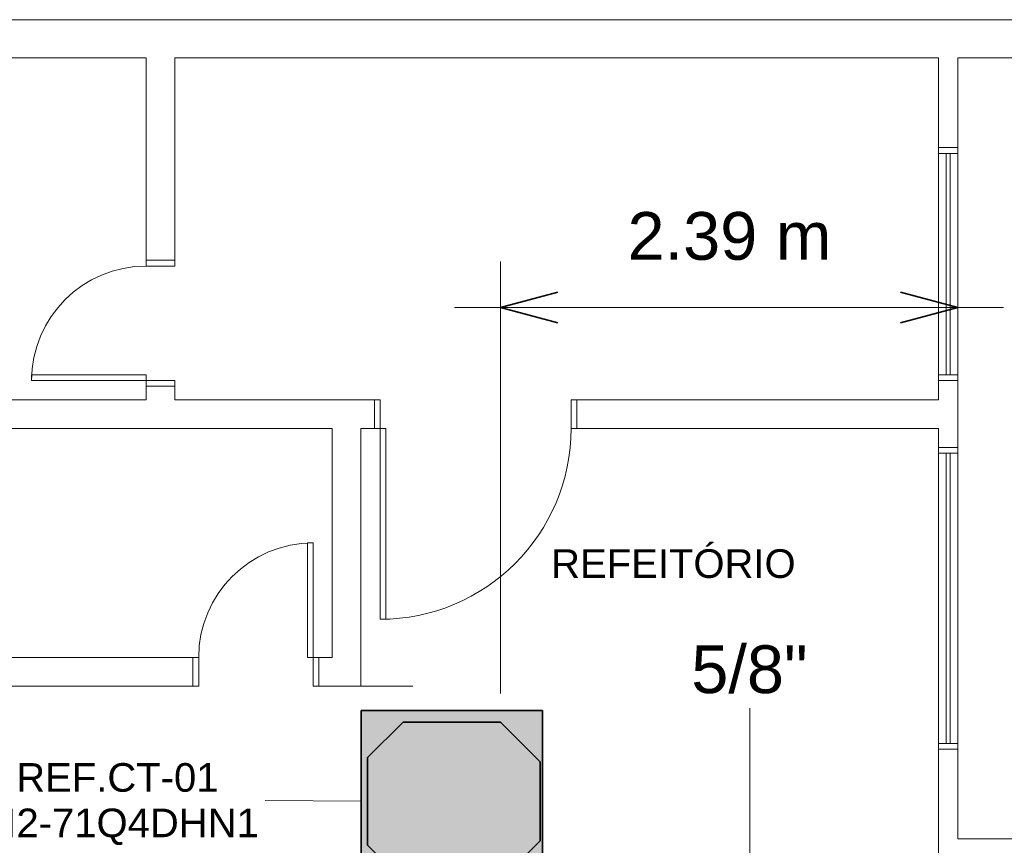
# Model space of a CAD drawing. Header units: millimetres. Extents: x -31934 to 32637, y -11608 to 10611.
# Tile 13 of 59: x -11496 to -6340, y 6033 to 10357. Entities that reach past the tile are written whole.
import ezdxf

# ---------------------------------------------------------------- set-up
doc = ezdxf.new("R2010")
doc.units = ezdxf.units.MM
doc.linetypes.add('Oculto 1_5', pattern=[2.2, 1.5, -0.7])
for name, color, linetype, lineweight in [('A-ANNO-DIMS', 211, 'Continuous', 9), ('A-ANNO-DIMS-100', 211, 'Continuous', 9), ('A-DETL', 90, 'Oculto 1_5', 9), ('DIVISORIAS', 7, 'Continuous', 9), ('ESQ', 7, 'Continuous', 9), ('G-ANNO-TEXT', 231, 'Continuous', 9), ('M-EQPM', 50, 'Continuous', 35), ('M-EQPM-IDEN', 50, 'Continuous', 9), ('P-PIPE-IDEN', 2, 'Continuous', 9), ('PAREDES', 7, 'Continuous', 9), ('PEM1-Layout Terreo_dwg', 8, 'Continuous', 9)]:
    doc.layers.add(name, color=color, linetype=linetype, lineweight=lineweight)
doc.styles.add('Arial', font='arial.ttf', dxfattribs={"height": 150})
doc.styles.add('Arial_1', font='arial.ttf', dxfattribs={"height": 250})
doc.dimstyles.new('Diagonal_-_2_5_mm_Arial', dxfattribs={"dimscale": 304.8, "dimtxt": 255.06485, "dimasz": 0.984252, "dimexe": 0.787402, "dimexo": 0.492126, "dimgap": 0.574147, "dimtad": 1, "dimlfac": 0.001, "dimrnd": 0.01, "dimzin": 0, "dimdsep": 46, "dimtxsty": 'Arial_1', "dimblk1": 'OPEN30', "dimblk2": 'OPEN30', "dimsah": 1, "dimcen": 0.09, "dimdle": 0.787402, "dimazin": 0, "dimtfac": 1, "dimtdec": 4, "dimtix": 1, "dimtmove": 0, "dimatfit": 3, "dimfxl": 1, "dimtvp": 1, "dimtfill": 1, "dimtolj": 1, "dimtzin": 0, "dimarcsym": 2})

# ---------------------------------------------------------------- blocks, each defined once
blk = doc.blocks.new('PEM1-Layout Terreo_dwg-1021386-PAVIMENTO TÉRREO TUBULAÇÃO FRIGORIGENA')
at = {"layer": 'DIVISORIAS'}
blk.add_line((83103.2, 33941.7), (83525.3, 33941.7), dxfattribs=at)
at = {"layer": 'ESQ'}
for p, q in [((86278.2, 35571.7), (86278.2, 36731.7)), ((86318.2, 36731.7), (86318.2, 35571.7)), ((86338.2, 36731.7), (86338.2, 35571.7)), ((86378.2, 36731.7), (86378.2, 35571.7)), ((86278.2, 33641.7), (86278.2, 35161.7)), ((86318.2, 35161.7), (86318.2, 33641.7)), ((86338.2, 35161.7), (86338.2, 33641.7)), ((86378.2, 35161.7), (86378.2, 33641.7))]:
    blk.add_line(p, q, dxfattribs=at)
at = {"layer": 'ESQ', "flags": 128}
for points in [[(86278.2, 36761.7), (86278.2, 36731.7), (86378.2, 36731.7), (86378.2, 36761.7)], [(82278.2, 36171.7), (82278.2, 36141.7), (82128.2, 36141.7), (82128.2, 36171.7)], [(82278.2, 35511.7), (82278.2, 35541.7), (82128.2, 35541.7), (82128.2, 35511.7)], [(86278.2, 35541.7), (86278.2, 35571.7), (86378.2, 35571.7), (86378.2, 35541.7)], [(83323.2, 35291.7), (83353.2, 35291.7), (83353.2, 35441.7), (83323.2, 35441.7)], [(84383.2, 35290.2), (84353.2, 35290.2), (84353.2, 35440.2), (84383.2, 35440.2)], [(86278.2, 35191.7), (86278.2, 35161.7), (86378.2, 35161.7), (86378.2, 35191.7)], [(82373.2, 33941.7), (82403.2, 33941.7), (82403.2, 34091.7), (82373.2, 34091.7)], [(83033.2, 33941.7), (83003.2, 33941.7), (83003.2, 34091.7), (83033.2, 34091.7)], [(86278.2, 33611.7), (86278.2, 33641.7), (86378.2, 33641.7), (86378.2, 33611.7)]]:
    blk.add_lwpolyline(points, dxfattribs=at)
for points in [[(82128.2, 35541.7), (81528.2, 35541.7), (81528.2, 35571.7), (82128.2, 35571.7)], [(83353.2, 35291.7), (83353.2, 34291.7), (83383.2, 34291.7), (83383.2, 35291.7)], [(83003.2, 34091.7), (83003.2, 34691.7), (82973.2, 34691.7), (82973.2, 34091.7)]]:
    blk.add_lwpolyline(points, close=True, dxfattribs=at)
at = {"layer": 'ESQ'}
for centre, radius, start, end in [((82128.2, 35541.7), 600, 90, 180), ((83353.2, 35291.7), 1000, 270, 0), ((83003.2, 34091.7), 600, 90, 180)]:
    blk.add_arc(centre, radius, start, end, dxfattribs=at)
at = {"layer": 'PAREDES', "flags": 128}
for points in [[(83103.2, 33941.7), (83033.2, 33941.7), (83033.2, 34091.7), (83103.2, 34091.7), (83103.2, 35291.7), (81128.2, 35291.7), (81128.2, 34091.7), (82373.2, 34091.7), (82373.2, 33941.7), (81128.2, 33941.7), (81128.2, 32841.7), (80978.2, 32841.7), (80978.2, 37231.7), (77103.2, 37231.7), (77103.2, 37431.7), (90318.9, 37431.7)], [(83253.2, 33941.7), (83253.2, 35291.7), (83323.2, 35291.7), (83323.2, 35441.7), (82278.2, 35441.7), (82278.2, 35511.7), (82128.2, 35511.7), (82128.2, 35441.7), (81128.2, 35441.7)], [(81128.2, 37231.7), (82128.2, 37231.7), (82128.2, 36171.7), (82278.2, 36171.7), (82278.2, 37231.7), (86278.2, 37231.7), (86278.2, 36761.7), (86378.2, 36761.7), (86378.2, 37231.7), (90218.9, 37231.7), (90218.9, 37102.1), (90318.2, 37102.1), (90318.2, 36641.7), (90618.2, 36641.7), (90618.2, 37231.7), (94817.8, 37212.8), (96693.2, 37204.3)], [(84383.2, 35290.2), (84383.2, 35440.2), (86278.2, 35440.2), (86278.2, 35541.7), (86378.2, 35541.7), (86378.2, 35291.7), (86378.2, 35191.7), (86278.2, 35191.7), (86278.2, 35291.7), (84383.2, 35291.7)], [(86378.2, 32831.4), (86378.2, 33041.7), (86908.2, 33041.7), (86908.2, 33141.7), (86378.2, 33141.7), (86378.2, 33611.7), (86278.2, 33611.7), (86278.2, 32831.4)]]:
    blk.add_lwpolyline(points, dxfattribs=at)
blk = doc.blocks.new('Midea_VRF_Indoor_4-way Cassette_MI-56_71_80_Q4_DHN1-D _2nd DC_ - MI2-71Q4DHN1-V1-PAVIMENTO TÉRREO TUBULAÇÃO FRIGORIGENA')
at = {"layer": 'M-EQPM', "linetype": 'Oculto 1_5', "lineweight": 9}
h = blk.add_hatch(color=256, dxfattribs=at)
h.paths.add_polyline_path([(475, 265.3), (437.7, 266.3), (437.7, 281.1), (475, 281.1), (475, 475), (-475, 475), (-475, -475), (475, -475), (475, 234.6), (434.7, 235.3), (434.7, 244.2), (475, 244.2)])
h.paths.add_polyline_path([(425, 237), (425, 234.6), (335, 234.6), (335, 215), (425, 125), (425, -165), (335, -255), (335, -269), (425, -269.5), (425, -301), (335, -301), (335, -335), (229.6, -440.4), (-229.6, -440.4), (-415, -255), (-415, 255), (-206.4, 463.6), (206.4, 463.6), (335, 335), (335, 281.2), (425, 280.1), (425, 265.3), (335, 265.3), (335, 244.2), (425, 243.5), (425, 238.2)])
for points in [[(425, -165), (425, 125), (335, 215), (335, 335), (206.4, 463.6), (-206.4, 463.6), (-415, 255), (-415, -255), (-229.6, -440.4), (229.6, -440.4), (335, -335), (335, -255)], [(425, 273.2), (425, 281.2), (335, 280.1), (335, 265.3), (425, 266.3), (425, 271.2)], [(425, 239.4), (425, 244.2), (335, 243.5), (335, 234.6), (425, 235.3), (425, 238.2)], [(425, -269), (335, -269.5), (335, -301), (425, -300.5), (425, -269.5)]]:
    blk.add_hatch(color=256, dxfattribs=at).paths.add_polyline_path(points)
at = {"layer": 'A-DETL'}
for p, q in [((475, 265.6), (475, 280.8)), ((475, 280.8), (475, 265.6)), ((425, 244), (425, 244.2)), ((425, 234.6), (425, 234.8)), ((475, 234.9), (475, 243.9)), ((475, 243.9), (475, 234.9))]:
    blk.add_line(p, q, dxfattribs=at)
at = {"layer": 'M-EQPM'}
for p, q in [((0, 475), (-475, 475)), ((-475, 475), (-475, -475)), ((-475, -475), (-475, 475)), ((-475, 475), (475, 475)), ((475, 475), (0, 475)), ((475, 280.9), (475, 475)), ((475, 475), (475, 280.9)), ((-206.4, 463.6), (-415, 255)), ((-415, 255), (-206.4, 463.6)), ((206.4, 463.6), (-206.4, 463.6)), ((-206.4, 463.6), (206.4, 463.6)), ((335, 335), (206.4, 463.6)), ((206.4, 463.6), (335, 335)), ((335, 215), (335, 335)), ((335, 335), (335, 215)), ((425, 281.2), (335, 281.2)), ((335, 265.3), (425, 265.3)), ((425, 265.3), (425, 281.2)), ((475, 243.9), (475, 265.5)), ((475, 265.5), (475, 243.9)), ((-415, 255), (-415, -255)), ((-415, -255), (-415, 255)), ((425, 244.2), (335, 244.2)), ((335, 234.6), (425, 234.6)), ((425, 125), (335, 215)), ((335, 215), (425, 125)), ((425, 234.6), (425, 244.2)), ((475, -475), (475, 234.9)), ((475, 234.9), (475, -475)), ((425, -165), (425, 125)), ((425, 125), (425, -165)), ((335, -255), (425, -165)), ((425, -165), (335, -255)), ((-415, -255), (-229.6, -440.4)), ((-229.6, -440.4), (-415, -255)), ((335, -335), (335, -255)), ((335, -255), (335, -335)), ((425, -269), (335, -269)), ((335, -301), (425, -301)), ((425, -301), (425, -269)), ((229.6, -440.4), (335, -335)), ((335, -335), (229.6, -440.4)), ((-229.6, -440.4), (229.6, -440.4)), ((229.6, -440.4), (-229.6, -440.4)), ((-475, -475), (475, -475)), ((475, -475), (-475, -475))]:
    blk.add_line(p, q, dxfattribs=at)
blk = doc.blocks.new('DIMBLOCK12-PAVIMENTO TÉRREO TUBULAÇÃO FRIGORIGENA')
at = {"layer": 'A-ANNO-DIMS-100'}
for p, q in [((-8978.3, 8849.9), (-8978.3, 9089.9)), ((-6583.8, 8849.9), (-6583.8, 9089.9)), ((-9218.3, 8849.9), (-6343.8, 8849.9)), ((-8978.3, 8849.9), (-8978.3, 6828.7)), ((-6583.8, 8849.9), (-6583.8, 8366.8))]:
    blk.add_line(p, q, dxfattribs=at)
at = {"layer": 'A-ANNO-DIMS-100', "lineweight": 35}
for p, q in [((-8978.3, 8849.9), (-8678.3, 8930.3)), ((-6583.8, 8849.9), (-6883.8, 8930.3)), ((-8978.3, 8849.9), (-8678.3, 8769.6)), ((-6583.8, 8849.9), (-6883.8, 8769.6))]:
    blk.add_line(p, q, dxfattribs=at)
at = {"layer": 'A-ANNO-DIMS-100', "color": 0, "insert": (-8312.8, 9349.5), "char_height": 250, "width": 1276.109, "attachment_point": 1, "line_spacing_factor": 0.941778, "style": 'Arial_1', "bg_fill": 3, "box_fill_scale": 1.25, "bg_fill_color": 256, "bg_fill_true_color": 13158600, "bg_fill_transparency": 0}
blk.add_mtext('2.39 m', dxfattribs=at)
blk = doc.blocks.new('_Open30')
at = {"color": 0, "linetype": 'ByBlock', "lineweight": -2}
for p, q in [((-1, 0.268), (0, 0)), ((0, 0), (-1, -0.268)), ((0, 0), (-1, 0))]:
    blk.add_line(p, q, dxfattribs=at)

msp = doc.modelspace()

# ---------------------------------------------------------------- linework, layer by layer
at = {"layer": 'M-EQPM-IDEN'}
msp.add_line((-9708.33, 6263.666), (-10210.717, 6267.616), dxfattribs=at)
at = {"layer": 'P-PIPE-IDEN'}
msp.add_line((-7671.409, 5698.663), (-7671.409, 6750.973), dxfattribs=at)

# ---------------------------------------------------------------- block references
at = {"layer": 'A-DETL', "rotation": 269.9999999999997}
msp.add_blockref('Midea_VRF_Indoor_4-way Cassette_MI-56_71_80_Q4_DHN1-D _2nd DC_ - MI2-71Q4DHN1-V1-PAVIMENTO TÉRREO TUBULAÇÃO FRIGORIGENA', (-9233.33, 6263.666), dxfattribs=at)
at = {"layer": 'PEM1-Layout Terreo_dwg', "color": 7}
msp.add_blockref('PEM1-Layout Terreo_dwg-1021386-PAVIMENTO TÉRREO TUBULAÇÃO FRIGORIGENA', (-92961.952, -27074.843), dxfattribs=at)

# ---------------------------------------------------------------- texts
at = {"layer": 'M-EQPM-IDEN', "char_height": 150, "attachment_point": 1, "style": 'Arial'}
for s, insert, width in [('REF.CT-01', (-11514.207, 6463.793), 1298.73375), ('MI2-71Q4DHN1', (-11745.717, 6225.668), 1851.89812)]:
    msp.add_mtext(s, dxfattribs=dict(at, insert=insert, width=width))

# ---------------------------------------------------------------- next in the draw order: texts
at = {"layer": 'P-PIPE-IDEN', "insert": (-7978.909, 7080.473), "char_height": 250, "width": 737.5525, "attachment_point": 1, "style": 'Arial_1', "bg_fill": 3, "box_fill_scale": 1.25, "bg_fill_color": 256, "bg_fill_true_color": 13158600, "bg_fill_transparency": 0}
msp.add_mtext('5/8"', dxfattribs=at)

# ---------------------------------------------------------------- next in the draw order: dimensions: what is measured, and where the dimension line sits
at = {"layer": 'A-ANNO-DIMS'}
dim = msp.add_linear_dim(base=(-6583.775, 8849.947), p1=(-8978.33, 6678.666), p2=(-6583.775, 8216.834), dimstyle='Diagonal_-_2_5_mm_Arial', override={"dimpost": '<> m', "dimfxl": 2846.023752}, dxfattribs=at)
dim.commit()
dim.dimension.update_dxf_attribs({"geometry": 'DIMBLOCK12-PAVIMENTO TÉRREO TUBULAÇÃO FRIGORIGENA', "text_midpoint": (-7781.052, 9152.676)})

# ---------------------------------------------------------------- next in the draw order: texts
at = {"layer": 'G-ANNO-TEXT', "color": 1, "insert": (-8712.839, 7583.673), "char_height": 150, "width": 1563.29063, "attachment_point": 1, "style": 'Arial'}
msp.add_mtext('REFEITÓRIO', dxfattribs=at)

doc.saveas('drawing.dxf')
